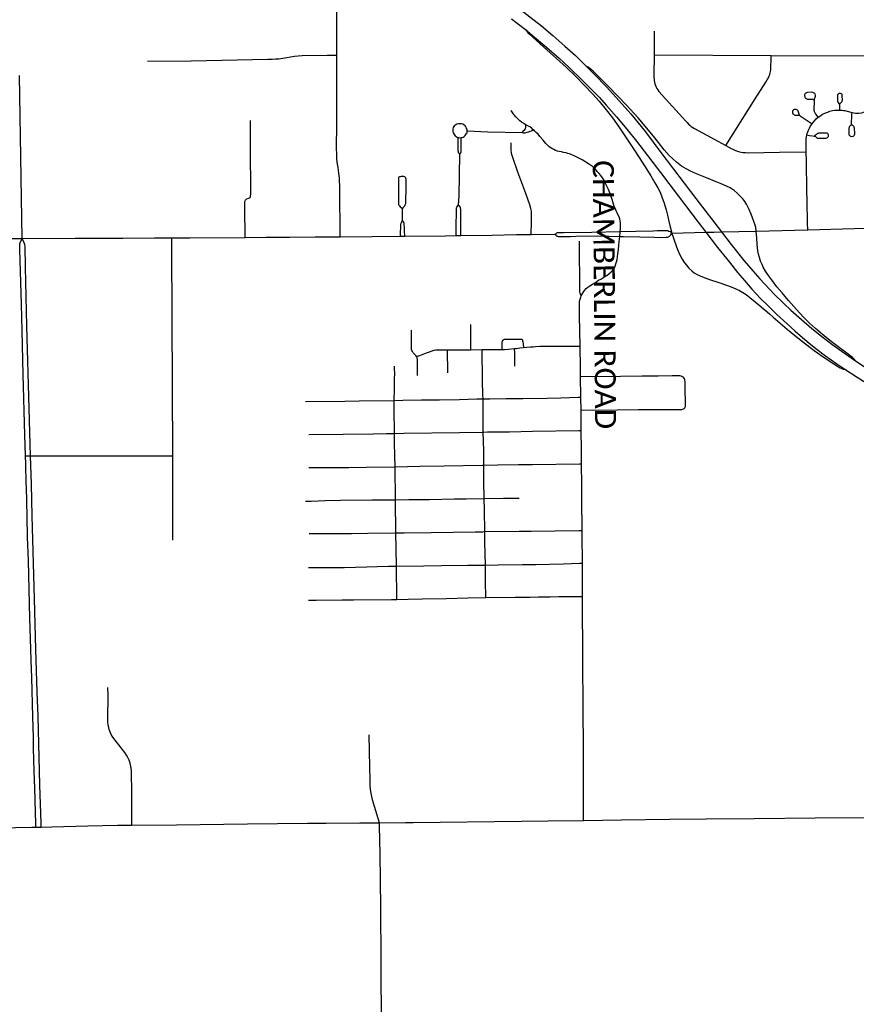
# Model space of a CAD drawing. Header units: feet. Extents: x -18 to 2245837, y -21 to 596159.
# Tile 32 of 34: x 2245816 to 2245827, y 596115 to 596128. Entities that reach past the tile are written whole.
import ezdxf

# ---------------------------------------------------------------- set-up
doc = ezdxf.new("R2010")
doc.units = ezdxf.units.FT
doc.header["$MEASUREMENT"] = 0
doc.layers.add('Centerlines', color=7, linetype='Continuous')
doc.layers.add('SH_Text', color=7, linetype='Continuous')
doc.styles.add('P_Straight_Normal', font='calibri.ttf', dxfattribs={"height": 0.14})

msp = doc.modelspace()

# ---------------------------------------------------------------- linework, layer by layer
at = {"layer": 'Centerlines'}
for p, q in [((2245824.714, 596128.234), (2245824.712, 596127.922)), ((2245824.712, 596127.922), (2245826.264, 596127.914)), ((2245816.328, 596125.487), (2245816.296, 596127.649)), ((2245823.08, 596125.539), (2245823.401, 596125.542)), ((2245824.258, 596125.514), (2245824.262, 596125.579)), ((2245826.068, 596125.582), (2245826.751, 596125.603)), ((2245821.348, 596125.517), (2245821.405, 596125.517)), ((2245822.088, 596125.525), (2245822.149, 596125.526)), ((2245823.733, 596124.06), (2245823.725, 596124.462)), ((2245822.283, 596124.012), (2245822.281, 596124.347)), ((2245821.975, 596123.705), (2245821.974, 596124.011)), ((2245822.283, 596124.012), (2245822.43, 596124.013)), ((2245822.435, 596123.61), (2245822.43, 596124.013)), ((2245823.741, 596123.382), (2245823.738, 596123.658)), ((2245823.743, 596123.211), (2245823.741, 596123.382)), ((2245823.746, 596122.941), (2245823.743, 596123.211)), ((2245816.375, 596122.604), (2245816.442, 596122.605)), ((2245818.327, 596121.487), (2245818.33, 596122.605)), ((2245823.754, 596122.215), (2245823.751, 596122.498)), ((2245816.511, 596117.681), (2245816.583, 596117.683)), ((2245816.583, 596117.683), (2245816.725, 596117.687))]:
    msp.add_line(p, q, dxfattribs=at)
at = {"layer": 'Centerlines', "color": 1}
for points in [[(2245816.284, 596133), (2245816.403, 596132.885), (2245816.534, 596132.761), (2245816.66, 596132.647), (2245816.831, 596132.497), (2245816.971, 596132.377), (2245817.102, 596132.27), (2245817.281, 596132.134), (2245817.451, 596132.008), (2245817.853, 596131.746), (2245819.169, 596130.917), (2245820.313, 596130.207), (2245821.335, 596129.567), (2245822.257, 596128.99), (2245822.426, 596128.883), (2245822.642, 596128.737), (2245822.8, 596128.626), (2245822.945, 596128.519), (2245823.065, 596128.428), (2245823.218, 596128.307), (2245823.37, 596128.179), (2245823.528, 596128.038), (2245823.669, 596127.913), (2245823.812, 596127.773)], [(2245822.82, 596128.4), (2245823.006, 596128.256)], [(2245823.006, 596128.256), (2245823.032, 596128.224), (2245823.044, 596128.211), (2245823.054, 596128.201), (2245823.246, 596128.027), (2245823.55, 596127.756), (2245823.675, 596127.633), (2245823.785, 596127.521), (2245823.899, 596127.402), (2245823.985, 596127.306), (2245824.078, 596127.195), (2245824.162, 596127.085), (2245824.246, 596126.967), (2245824.369, 596126.782), (2245824.456, 596126.649), (2245824.555, 596126.497), (2245824.668, 596126.319), (2245824.723, 596126.226), (2245824.761, 596126.159), (2245824.791, 596126.099), (2245824.82, 596126.027), (2245824.841, 596125.969), (2245824.873, 596125.866), (2245824.892, 596125.796), (2245824.905, 596125.736), (2245824.923, 596125.661), (2245824.949, 596125.559)], [(2245823.006, 596128.256), (2245823.127, 596128.157), (2245823.289, 596128.021), (2245823.452, 596127.878), (2245823.588, 596127.752), (2245823.759, 596127.588), (2245823.865, 596127.482), (2245823.983, 596127.359), (2245824.08, 596127.252), (2245824.213, 596127.101), (2245824.352, 596126.935), (2245824.478, 596126.779), (2245824.626, 596126.587), (2245824.798, 596126.361), (2245825.033, 596126.054), (2245825.296, 596125.704), (2245825.4, 596125.57), (2245825.554, 596125.369), (2245825.711, 596125.171), (2245825.82, 596125.035), (2245825.91, 596124.928), (2245826.009, 596124.817), (2245826.125, 596124.693), (2245826.219, 596124.598), (2245826.341, 596124.48), (2245826.477, 596124.354), (2245826.585, 596124.257), (2245826.745, 596124.12), (2245826.857, 596124.03), (2245826.988, 596123.93), (2245827.135, 596123.825), (2245827.241, 596123.752)], [(2245826.068, 596125.582), (2245826.061, 596125.631), (2245826.052, 596125.665), (2245826.037, 596125.711), (2245826.001, 596125.81), (2245825.969, 596125.882), (2245825.938, 596125.942), (2245825.906, 596125.989), (2245825.885, 596126.017), (2245825.846, 596126.059), (2245825.816, 596126.087), (2245825.776, 596126.121), (2245825.72, 596126.159), (2245825.675, 596126.182), (2245825.604, 596126.212), (2245825.537, 596126.238), (2245825.408, 596126.29), (2245825.274, 596126.346), (2245825.195, 596126.381), (2245825.138, 596126.41), (2245825.074, 596126.448), (2245825.009, 596126.498), (2245824.961, 596126.542), (2245824.914, 596126.589), (2245824.848, 596126.662), (2245824.77, 596126.758), (2245824.703, 596126.843), (2245824.5, 596127.087), (2245824.341, 596127.26), (2245824.24, 596127.367), (2245824.091, 596127.518), (2245823.999, 596127.613), (2245823.904, 596127.705), (2245823.858, 596127.743), (2245823.837, 596127.759), (2245823.812, 596127.773)], [(2245823.812, 596127.773), (2245823.923, 596127.661), (2245824.083, 596127.496), (2245824.25, 596127.313), (2245824.405, 596127.138), (2245824.597, 596126.902), (2245824.802, 596126.627), (2245825.266, 596126.015), (2245825.605, 596125.574), (2245825.735, 596125.405), (2245825.908, 596125.191), (2245826.021, 596125.058), (2245826.115, 596124.953), (2245826.248, 596124.809), (2245826.305, 596124.75), (2245826.434, 596124.624), (2245826.528, 596124.536), (2245826.667, 596124.412), (2245826.805, 596124.295), (2245826.953, 596124.175), (2245827.072, 596124.084), (2245827.206, 596123.987), (2245827.384, 596123.864)], [(2245824.949, 596125.559), (2245824.982, 596125.451), (2245825.023, 596125.343), (2245825.052, 596125.272), (2245825.084, 596125.211), (2245825.115, 596125.163), (2245825.141, 596125.131), (2245825.174, 596125.092), (2245825.212, 596125.059), (2245825.244, 596125.032), (2245825.283, 596125.009), (2245825.323, 596124.991), (2245825.378, 596124.969), (2245825.448, 596124.943), (2245825.571, 596124.902), (2245825.684, 596124.862), (2245825.756, 596124.835), (2245825.844, 596124.795), (2245825.888, 596124.77), (2245825.934, 596124.742), (2245826.103, 596124.608), (2245826.244, 596124.487), (2245826.294, 596124.443), (2245826.509, 596124.258), (2245826.68, 596124.12), (2245826.836, 596124.003), (2245826.955, 596123.917), (2245827.097, 596123.823), (2245827.16, 596123.783), (2245827.182, 596123.771), (2245827.202, 596123.762), (2245827.221, 596123.756), (2245827.241, 596123.752)], [(2245827.384, 596123.864), (2245827.371, 596123.882), (2245827.359, 596123.895), (2245827.344, 596123.908), (2245827.325, 596123.923), (2245827.268, 596123.966), (2245827.169, 596124.04), (2245827.043, 596124.135), (2245826.94, 596124.218), (2245826.854, 596124.292), (2245826.774, 596124.365), (2245826.694, 596124.445), (2245826.6, 596124.547), (2245826.497, 596124.663), (2245826.41, 596124.765), (2245826.342, 596124.848), (2245826.282, 596124.926), (2245826.231, 596124.997), (2245826.191, 596125.054), (2245826.161, 596125.106), (2245826.144, 596125.144), (2245826.124, 596125.185), (2245826.111, 596125.233), (2245826.099, 596125.278), (2245826.088, 596125.323), (2245826.082, 596125.365), (2245826.079, 596125.412), (2245826.075, 596125.489), (2245826.068, 596125.582)], [(2245827.384, 596123.864), (2245827.513, 596123.779), (2245827.636, 596123.703)], [(2245827.241, 596123.752), (2245827.405, 596123.646), (2245827.524, 596123.573)]]:
    msp.add_lwpolyline(points, dxfattribs=at)
at = {"layer": 'Centerlines'}
for points in [[(2245820.503, 596127.918), (2245820.504, 596128.11), (2245820.503, 596128.732)], [(2245817.994, 596127.838), (2245818.571, 596127.844), (2245819.59, 596127.863), (2245819.645, 596127.864), (2245819.689, 596127.867), (2245819.733, 596127.871), (2245819.789, 596127.88), (2245819.944, 596127.906), (2245819.993, 596127.911), (2245820.044, 596127.914), (2245820.376, 596127.918), (2245820.503, 596127.918)], [(2245820.546, 596125.511), (2245820.545, 596126.153), (2245820.54, 596126.282), (2245820.537, 596126.322), (2245820.532, 596126.353), (2245820.527, 596126.39), (2245820.52, 596126.431), (2245820.514, 596126.471), (2245820.51, 596126.505), (2245820.505, 596126.544), (2245820.502, 596126.581), (2245820.5, 596126.706), (2245820.502, 596126.977), (2245820.503, 596127.918)], [(2245824.712, 596127.922), (2245824.71, 596127.651), (2245824.711, 596127.623), (2245824.712, 596127.601), (2245824.715, 596127.58), (2245824.719, 596127.559), (2245824.724, 596127.537), (2245824.731, 596127.517), (2245824.74, 596127.495), (2245824.749, 596127.476), (2245824.76, 596127.46), (2245824.776, 596127.437), (2245825.135, 596127.044), (2245825.151, 596127.024), (2245825.169, 596127.004), (2245825.186, 596126.988), (2245825.202, 596126.974), (2245825.225, 596126.957), (2245825.249, 596126.944), (2245825.662, 596126.72)], [(2245825.662, 596126.72), (2245826.055, 596127.337), (2245826.196, 596127.558), (2245826.214, 596127.589), (2245826.229, 596127.617), (2245826.24, 596127.642), (2245826.248, 596127.661), (2245826.254, 596127.682), (2245826.257, 596127.701), (2245826.259, 596127.724), (2245826.261, 596127.747), (2245826.264, 596127.878), (2245826.264, 596127.914)], [(2245826.264, 596127.914), (2245827.566, 596127.907), (2245827.591, 596127.907), (2245827.615, 596127.905), (2245827.641, 596127.903), (2245827.663, 596127.898), (2245827.685, 596127.89), (2245827.706, 596127.882), (2245827.728, 596127.872), (2245827.748, 596127.861), (2245827.764, 596127.851), (2245827.786, 596127.837), (2245827.817, 596127.812)], [(2245826.889, 596127.095), (2245826.862, 596127.133), (2245826.854, 596127.144), (2245826.849, 596127.151), (2245826.845, 596127.158), (2245826.842, 596127.166), (2245826.839, 596127.174), (2245826.838, 596127.181), (2245826.839, 596127.318), (2245826.839, 596127.331), (2245826.84, 596127.341), (2245826.843, 596127.349), (2245826.847, 596127.356), (2245826.85, 596127.363), (2245826.853, 596127.372), (2245826.854, 596127.382), (2245826.85, 596127.4), (2245826.843, 596127.408), (2245826.836, 596127.414), (2245826.827, 596127.419), (2245826.816, 596127.423), (2245826.801, 596127.425), (2245826.746, 596127.424), (2245826.736, 596127.42), (2245826.726, 596127.414), (2245826.718, 596127.408), (2245826.713, 596127.401), (2245826.709, 596127.39), (2245826.708, 596127.38), (2245826.71, 596127.37), (2245826.712, 596127.361), (2245826.717, 596127.354), (2245826.723, 596127.347), (2245826.731, 596127.341), (2245826.739, 596127.337), (2245826.747, 596127.336), (2245826.813, 596127.334), (2245826.822, 596127.332), (2245826.838, 596127.325)], [(2245827.175, 596127.189), (2245827.176, 596127.262), (2245827.178, 596127.268), (2245827.182, 596127.275), (2245827.187, 596127.282), (2245827.195, 596127.29), (2245827.201, 596127.297), (2245827.206, 596127.305), (2245827.209, 596127.313), (2245827.21, 596127.321), (2245827.209, 596127.38), (2245827.207, 596127.394), (2245827.204, 596127.401), (2245827.199, 596127.404), (2245827.194, 596127.407), (2245827.187, 596127.409), (2245827.18, 596127.411), (2245827.164, 596127.409), (2245827.159, 596127.406), (2245827.154, 596127.401), (2245827.15, 596127.397), (2245827.147, 596127.391), (2245827.146, 596127.383), (2245827.145, 596127.314), (2245827.146, 596127.307), (2245827.148, 596127.3), (2245827.151, 596127.294), (2245827.154, 596127.29), (2245827.174, 596127.264)], [(2245823.013, 596126.994), (2245822.991, 596127.006), (2245822.978, 596127.014), (2245822.954, 596127.031), (2245822.932, 596127.049), (2245822.909, 596127.069), (2245822.877, 596127.101), (2245822.852, 596127.133), (2245822.816, 596127.182)], [(2245826.64, 596127.124), (2245826.626, 596127.164), (2245826.623, 596127.174), (2245826.62, 596127.182), (2245826.614, 596127.188), (2245826.606, 596127.194), (2245826.596, 596127.198), (2245826.583, 596127.199), (2245826.571, 596127.197), (2245826.561, 596127.192), (2245826.554, 596127.184), (2245826.55, 596127.172), (2245826.549, 596127.161), (2245826.55, 596127.152), (2245826.554, 596127.142), (2245826.561, 596127.134), (2245826.569, 596127.128), (2245826.58, 596127.123), (2245826.594, 596127.121), (2245826.616, 596127.122), (2245826.627, 596127.124), (2245826.64, 596127.121), (2245826.649, 596127.115), (2245826.81, 596127.008)], [(2245826.889, 596127.095), (2245826.909, 596127.109), (2245826.93, 596127.122), (2245826.957, 596127.138), (2245826.989, 596127.154), (2245827.016, 596127.164), (2245827.045, 596127.174), (2245827.077, 596127.182), (2245827.104, 596127.187), (2245827.137, 596127.19), (2245827.175, 596127.189)], [(2245827.175, 596127.189), (2245827.208, 596127.188), (2245827.226, 596127.186), (2245827.242, 596127.184), (2245827.256, 596127.18), (2245827.338, 596127.157)], [(2245827.332, 596127), (2245827.308, 596126.977), (2245827.302, 596126.969), (2245827.298, 596126.959), (2245827.297, 596126.95), (2245827.295, 596126.938), (2245827.295, 596126.924), (2245827.296, 596126.876), (2245827.297, 596126.867), (2245827.301, 596126.859), (2245827.306, 596126.853), (2245827.312, 596126.846), (2245827.32, 596126.842), (2245827.33, 596126.839), (2245827.355, 596126.842), (2245827.362, 596126.847), (2245827.367, 596126.853), (2245827.371, 596126.863), (2245827.374, 596126.874), (2245827.375, 596126.886), (2245827.373, 596126.939), (2245827.371, 596126.951), (2245827.367, 596126.961), (2245827.361, 596126.97), (2245827.353, 596126.979), (2245827.346, 596126.987), (2245827.342, 596126.992), (2245827.338, 596126.995), (2245827.335, 596126.999), (2245827.333, 596127.004), (2245827.332, 596127.01), (2245827.334, 596127.119), (2245827.335, 596127.136), (2245827.338, 596127.157)], [(2245827.338, 596127.157), (2245827.36, 596127.153), (2245827.382, 596127.15), (2245827.402, 596127.149), (2245827.428, 596127.15), (2245827.466, 596127.155), (2245827.489, 596127.161), (2245827.513, 596127.17), (2245827.537, 596127.179), (2245827.566, 596127.194)], [(2245819.29, 596125.501), (2245819.289, 596125.547), (2245819.284, 596125.844), (2245819.285, 596125.977), (2245819.287, 596125.985), (2245819.291, 596125.994), (2245819.296, 596126.001), (2245819.302, 596126.007), (2245819.31, 596126.012), (2245819.33, 596126.021), (2245819.348, 596126.028), (2245819.353, 596126.032), (2245819.355, 596126.034), (2245819.358, 596126.039), (2245819.36, 596126.047), (2245819.363, 596126.077), (2245819.358, 596126.705), (2245819.357, 596127.05)], [(2245822.234, 596126.913), (2245822.232, 596126.93), (2245822.226, 596126.947), (2245822.219, 596126.963), (2245822.207, 596126.979), (2245822.189, 596126.994), (2245822.176, 596127.001), (2245822.159, 596127.007), (2245822.137, 596127.009), (2245822.117, 596127.007), (2245822.097, 596127.003), (2245822.082, 596126.996), (2245822.065, 596126.984), (2245822.054, 596126.971), (2245822.047, 596126.957), (2245822.043, 596126.942), (2245822.041, 596126.923), (2245822.043, 596126.904), (2245822.047, 596126.888), (2245822.054, 596126.873), (2245822.064, 596126.86), (2245822.075, 596126.848), (2245822.087, 596126.838), (2245822.098, 596126.83), (2245822.113, 596126.824)], [(2245822.961, 596126.893), (2245822.986, 596126.918), (2245822.993, 596126.925), (2245823, 596126.935), (2245823.005, 596126.942), (2245823.008, 596126.951), (2245823.011, 596126.959), (2245823.012, 596126.968), (2245823.012, 596126.978), (2245823.013, 596126.994)], [(2245823.115, 596126.926), (2245823.106, 596126.933), (2245823.085, 596126.952), (2245823.064, 596126.967), (2245823.045, 596126.977), (2245823.028, 596126.986), (2245823.013, 596126.994)], [(2245826.74, 596126.86), (2245826.745, 596126.881), (2245826.752, 596126.9), (2245826.761, 596126.924), (2245826.772, 596126.948), (2245826.784, 596126.97), (2245826.796, 596126.989), (2245826.81, 596127.008)], [(2245826.81, 596127.008), (2245826.824, 596127.027), (2245826.841, 596127.048), (2245826.864, 596127.073), (2245826.889, 596127.095)], [(2245822.155, 596126.824), (2245822.167, 596126.827), (2245822.178, 596126.831), (2245822.191, 596126.841), (2245822.205, 596126.852), (2245822.217, 596126.866), (2245822.224, 596126.877), (2245822.231, 596126.89), (2245822.233, 596126.9), (2245822.234, 596126.913)], [(2245822.234, 596126.913), (2245822.507, 596126.903), (2245822.961, 596126.893)], [(2245822.961, 596126.893), (2245822.976, 596126.889), (2245822.989, 596126.888), (2245823.004, 596126.889), (2245823.028, 596126.895), (2245823.05, 596126.902), (2245823.069, 596126.909), (2245823.086, 596126.915), (2245823.115, 596126.926)], [(2245824.262, 596125.579), (2245824.265, 596125.619), (2245824.266, 596125.659), (2245824.266, 596125.696), (2245824.263, 596125.721), (2245824.257, 596125.747), (2245824.247, 596125.775), (2245824.233, 596125.806), (2245824.222, 596125.828), (2245824.209, 596125.853), (2245824.199, 596125.878), (2245824.187, 596125.904), (2245824.174, 596125.944), (2245824.155, 596126.004), (2245824.132, 596126.071), (2245824.106, 596126.136), (2245824.09, 596126.174), (2245824.065, 596126.227), (2245824.045, 596126.263), (2245824.026, 596126.293), (2245824.006, 596126.32), (2245823.985, 596126.347), (2245823.958, 596126.377), (2245823.933, 596126.406), (2245823.897, 596126.44), (2245823.843, 596126.476), (2245823.757, 596126.529), (2245823.653, 596126.581), (2245823.589, 596126.608), (2245823.568, 596126.616), (2245823.544, 596126.622), (2245823.512, 596126.629), (2245823.482, 596126.635), (2245823.455, 596126.64), (2245823.43, 596126.646), (2245823.405, 596126.654), (2245823.381, 596126.665), (2245823.356, 596126.68), (2245823.336, 596126.693), (2245823.318, 596126.707), (2245823.3, 596126.723), (2245823.278, 596126.748), (2245823.241, 596126.789), (2245823.198, 596126.84), (2245823.173, 596126.868), (2245823.149, 596126.893), (2245823.129, 596126.912), (2245823.115, 596126.926)], [(2245826.731, 596126.638), (2245826.729, 596126.72), (2245826.729, 596126.753), (2245826.73, 596126.784), (2245826.731, 596126.81), (2245826.734, 596126.831), (2245826.74, 596126.86)], [(2245826.74, 596126.86), (2245826.776, 596126.854), (2245826.813, 596126.848), (2245826.838, 596126.845), (2245826.85, 596126.842), (2245826.857, 596126.837), (2245826.862, 596126.831), (2245826.869, 596126.823), (2245826.875, 596126.819), (2245826.883, 596126.817), (2245826.892, 596126.817), (2245826.98, 596126.817), (2245826.995, 596126.819), (2245827.006, 596126.823), (2245827.014, 596126.828), (2245827.02, 596126.834), (2245827.024, 596126.843), (2245827.025, 596126.853), (2245827.024, 596126.863), (2245827.021, 596126.872), (2245827.015, 596126.879), (2245827.007, 596126.883), (2245826.995, 596126.885), (2245826.896, 596126.884), (2245826.888, 596126.881), (2245826.88, 596126.878), (2245826.873, 596126.872), (2245826.865, 596126.865), (2245826.84, 596126.847)], [(2245822.135, 596126.607), (2245822.12, 596126.624), (2245822.116, 596126.636), (2245822.114, 596126.65), (2245822.113, 596126.824)], [(2245822.113, 596126.824), (2245822.129, 596126.821), (2245822.155, 596126.824)], [(2245822.135, 596126.607), (2245822.148, 596126.622), (2245822.154, 596126.637), (2245822.155, 596126.824)], [(2245823.08, 596125.539), (2245823.082, 596125.586), (2245823.084, 596125.663), (2245823.087, 596125.797), (2245823.085, 596125.85), (2245823.083, 596125.868), (2245823.079, 596125.886), (2245823.066, 596125.931), (2245823.012, 596126.082), (2245822.906, 596126.368), (2245822.838, 596126.562), (2245822.823, 596126.616), (2245822.82, 596126.632), (2245822.817, 596126.651), (2245822.818, 596126.755)], [(2245825.662, 596126.72), (2245825.735, 596126.68), (2245825.766, 596126.666), (2245825.793, 596126.654), (2245825.819, 596126.645), (2245825.844, 596126.637), (2245825.866, 596126.631), (2245825.894, 596126.627), (2245825.924, 596126.625), (2245825.961, 596126.624), (2245826.378, 596126.632), (2245826.731, 596126.638)], [(2245822.119, 596125.931), (2245822.126, 596126.05), (2245822.135, 596126.607)], [(2245826.751, 596125.603), (2245826.749, 596125.692), (2245826.742, 596125.989), (2245826.74, 596126.119), (2245826.734, 596126.508), (2245826.731, 596126.638)], [(2245821.375, 596125.729), (2245821.373, 596125.767), (2245821.373, 596125.821), (2245821.373, 596125.842), (2245821.375, 596125.861), (2245821.377, 596125.875), (2245821.378, 596125.885), (2245821.382, 596125.893), (2245821.386, 596125.898), (2245821.406, 596125.922), (2245821.412, 596125.932), (2245821.416, 596125.94), (2245821.418, 596125.953), (2245821.421, 596126.001), (2245821.422, 596126.135), (2245821.423, 596126.261), (2245821.422, 596126.274), (2245821.42, 596126.288), (2245821.416, 596126.296), (2245821.41, 596126.301), (2245821.402, 596126.306), (2245821.394, 596126.307), (2245821.384, 596126.308), (2245821.371, 596126.309), (2245821.358, 596126.308), (2245821.342, 596126.306), (2245821.335, 596126.304), (2245821.328, 596126.301), (2245821.324, 596126.296), (2245821.322, 596126.285), (2245821.32, 596126.262), (2245821.321, 596126.061), (2245821.321, 596125.952), (2245821.323, 596125.938), (2245821.328, 596125.928), (2245821.334, 596125.919), (2245821.346, 596125.907), (2245821.359, 596125.897), (2245821.376, 596125.885)], [(2245822.088, 596125.525), (2245822.088, 596125.619), (2245822.09, 596125.877), (2245822.092, 596125.892), (2245822.097, 596125.904), (2245822.106, 596125.916), (2245822.119, 596125.931)], [(2245822.149, 596125.526), (2245822.148, 596125.865), (2245822.147, 596125.876), (2245822.146, 596125.885), (2245822.143, 596125.895), (2245822.138, 596125.905), (2245822.119, 596125.931)], [(2245821.348, 596125.517), (2245821.349, 596125.583), (2245821.351, 596125.62), (2245821.352, 596125.641), (2245821.355, 596125.667), (2245821.358, 596125.688), (2245821.361, 596125.701), (2245821.365, 596125.714), (2245821.375, 596125.729)], [(2245821.405, 596125.517), (2245821.402, 596125.587), (2245821.4, 596125.626), (2245821.399, 596125.673), (2245821.398, 596125.684), (2245821.396, 596125.693), (2245821.393, 596125.7), (2245821.386, 596125.712), (2245821.375, 596125.729)], [(2245822.149, 596125.526), (2245822.565, 596125.532), (2245822.885, 596125.538), (2245823.08, 596125.539)], [(2245823.401, 596125.542), (2245823.407, 596125.55), (2245823.416, 596125.558), (2245823.424, 596125.562), (2245823.432, 596125.565), (2245823.44, 596125.566), (2245823.511, 596125.567), (2245823.885, 596125.57), (2245824.262, 596125.579)], [(2245823.401, 596125.542), (2245823.407, 596125.532), (2245823.414, 596125.524), (2245823.421, 596125.52), (2245823.429, 596125.517), (2245823.439, 596125.515), (2245823.454, 596125.514), (2245823.602, 596125.515), (2245823.676, 596125.517), (2245823.964, 596125.52), (2245824.258, 596125.514)], [(2245824.258, 596125.514), (2245824.307, 596125.513), (2245824.523, 596125.507), (2245824.717, 596125.503), (2245824.803, 596125.502), (2245824.871, 596125.503), (2245824.893, 596125.506), (2245824.911, 596125.515), (2245824.923, 596125.523), (2245824.933, 596125.535), (2245824.949, 596125.559)], [(2245824.262, 596125.579), (2245824.471, 596125.584), (2245824.699, 596125.59), (2245824.758, 596125.591), (2245824.837, 596125.593), (2245824.894, 596125.591), (2245824.909, 596125.586), (2245824.927, 596125.578), (2245824.949, 596125.559)], [(2245824.949, 596125.559), (2245825.4, 596125.57), (2245825.507, 596125.572), (2245825.605, 596125.574), (2245826.068, 596125.582)], [(2245826.751, 596125.603), (2245827.367, 596125.62), (2245827.582, 596125.625)], [(2245814.598, 596125.487), (2245815.558, 596125.486), (2245816.328, 596125.487)], [(2245816.375, 596122.604), (2245816.367, 596122.879), (2245816.344, 596123.684), (2245816.329, 596124.263), (2245816.321, 596124.616), (2245816.299, 596125.342), (2245816.298, 596125.393), (2245816.298, 596125.405), (2245816.3, 596125.416), (2245816.305, 596125.431), (2245816.328, 596125.487)], [(2245816.328, 596125.487), (2245817.031, 596125.49), (2245817.355, 596125.491), (2245817.665, 596125.492), (2245818.087, 596125.495), (2245818.315, 596125.496)], [(2245816.442, 596122.605), (2245816.424, 596123.232), (2245816.392, 596124.33), (2245816.373, 596125.106), (2245816.368, 596125.385), (2245816.366, 596125.403), (2245816.362, 596125.418), (2245816.357, 596125.431), (2245816.328, 596125.487)], [(2245818.315, 596125.496), (2245818.556, 596125.497), (2245819.29, 596125.501)], [(2245818.33, 596122.605), (2245818.315, 596125.369), (2245818.315, 596125.496)], [(2245819.29, 596125.501), (2245819.566, 596125.503), (2245819.875, 596125.506), (2245820.215, 596125.509), (2245820.546, 596125.511)], [(2245820.546, 596125.511), (2245820.973, 596125.513), (2245821.348, 596125.517)], [(2245821.405, 596125.517), (2245821.947, 596125.523), (2245822.088, 596125.525)], [(2245823.746, 596124.726), (2245823.735, 596124.747), (2245823.73, 596124.761), (2245823.726, 596124.78), (2245823.721, 596125.45)], [(2245823.788, 596124.797), (2245823.812, 596124.822), (2245823.833, 596124.841), (2245823.859, 596124.859), (2245823.895, 596124.881), (2245823.933, 596124.904), (2245823.977, 596124.932), (2245824.007, 596124.949), (2245824.045, 596124.972), (2245824.084, 596124.998), (2245824.114, 596125.02), (2245824.142, 596125.043), (2245824.165, 596125.065), (2245824.183, 596125.091), (2245824.196, 596125.119), (2245824.206, 596125.151), (2245824.215, 596125.178), (2245824.221, 596125.207), (2245824.227, 596125.245), (2245824.233, 596125.282), (2245824.239, 596125.34), (2245824.246, 596125.4), (2245824.25, 596125.444), (2245824.258, 596125.514)], [(2245823.746, 596124.726), (2245823.758, 596124.75), (2245823.77, 596124.77), (2245823.788, 596124.797)], [(2245823.725, 596124.462), (2245823.723, 596124.613), (2245823.725, 596124.651), (2245823.73, 596124.683), (2245823.739, 596124.71), (2245823.746, 596124.726)], [(2245821.562, 596123.922), (2245821.553, 596123.934), (2245821.54, 596123.947), (2245821.525, 596123.96), (2245821.515, 596123.972), (2245821.507, 596123.987), (2245821.499, 596124.001), (2245821.495, 596124.015), (2245821.495, 596124.271)], [(2245822.696, 596124.016), (2245822.695, 596124.039), (2245822.698, 596124.114), (2245822.702, 596124.127), (2245822.709, 596124.137), (2245822.718, 596124.147), (2245822.73, 596124.152), (2245822.749, 596124.153), (2245822.954, 596124.152), (2245822.962, 596124.147), (2245822.966, 596124.14), (2245822.969, 596124.131), (2245822.972, 596124.118), (2245822.976, 596124.091), (2245822.982, 596124.04)], [(2245821.562, 596123.922), (2245821.604, 596123.936), (2245821.694, 596123.971), (2245821.733, 596123.986), (2245821.767, 596123.998), (2245821.793, 596124.006), (2245821.815, 596124.009), (2245821.841, 596124.01), (2245821.876, 596124.01), (2245821.974, 596124.011)], [(2245821.974, 596124.011), (2245822.238, 596124.012), (2245822.283, 596124.012)], [(2245822.43, 596124.013), (2245822.629, 596124.014), (2245822.696, 596124.016)], [(2245822.696, 596124.016), (2245822.728, 596124.017), (2245822.782, 596124.021), (2245822.858, 596124.026)], [(2245822.858, 596124.026), (2245822.886, 596124.03), (2245822.932, 596124.035), (2245822.982, 596124.04)], [(2245822.865, 596123.792), (2245822.864, 596123.99), (2245822.862, 596124.004), (2245822.858, 596124.026)], [(2245822.982, 596124.04), (2245823.021, 596124.044), (2245823.071, 596124.048), (2245823.108, 596124.052), (2245823.139, 596124.055), (2245823.196, 596124.057), (2245823.646, 596124.06), (2245823.733, 596124.06)], [(2245823.738, 596123.658), (2245823.736, 596123.817), (2245823.733, 596124.017), (2245823.733, 596124.06)], [(2245821.575, 596123.672), (2245821.574, 596123.839), (2245821.572, 596123.884), (2245821.569, 596123.903), (2245821.562, 596123.922)], [(2245821.265, 596123.338), (2245821.267, 596123.491), (2245821.27, 596123.589), (2245821.271, 596123.644), (2245821.272, 596123.679), (2245821.271, 596123.778), (2245821.268, 596123.796)], [(2245822.443, 596123.36), (2245822.441, 596123.414), (2245822.438, 596123.602)], [(2245823.738, 596123.658), (2245824.265, 596123.662), (2245824.553, 596123.666), (2245824.768, 596123.667), (2245824.953, 596123.67), (2245825.053, 596123.669), (2245825.072, 596123.664), (2245825.087, 596123.657), (2245825.101, 596123.646)], [(2245825.081, 596123.22), (2245825.092, 596123.222), (2245825.104, 596123.228), (2245825.113, 596123.234), (2245825.12, 596123.243), (2245825.125, 596123.252), (2245825.127, 596123.261), (2245825.128, 596123.27), (2245825.126, 596123.527), (2245825.123, 596123.589), (2245825.122, 596123.606), (2245825.12, 596123.619), (2245825.116, 596123.628), (2245825.109, 596123.638), (2245825.101, 596123.646)], [(2245820.09, 596123.325), (2245820.611, 596123.329), (2245820.798, 596123.332), (2245821.265, 596123.338)], [(2245821.265, 596123.338), (2245821.381, 596123.342), (2245821.625, 596123.346), (2245821.865, 596123.348), (2245822.132, 596123.354), (2245822.36, 596123.359), (2245822.443, 596123.36)], [(2245821.269, 596122.903), (2245821.266, 596123.227), (2245821.265, 596123.326), (2245821.265, 596123.338)], [(2245822.443, 596123.36), (2245822.533, 596123.362), (2245822.748, 596123.363), (2245822.973, 596123.366), (2245823.294, 596123.371), (2245823.475, 596123.374), (2245823.705, 596123.381), (2245823.741, 596123.382)], [(2245822.447, 596122.92), (2245822.446, 596122.976), (2245822.444, 596123.157), (2245822.443, 596123.36)], [(2245823.743, 596123.211), (2245824.222, 596123.217), (2245824.505, 596123.218), (2245824.619, 596123.219), (2245824.903, 596123.219), (2245825.081, 596123.22)], [(2245822.447, 596122.92), (2245822.501, 596122.921), (2245822.796, 596122.924), (2245823.098, 596122.93), (2245823.714, 596122.94), (2245823.746, 596122.941)], [(2245823.751, 596122.498), (2245823.749, 596122.681), (2245823.746, 596122.941)], [(2245820.131, 596122.888), (2245820.588, 596122.893), (2245820.987, 596122.898), (2245821.162, 596122.901), (2245821.269, 596122.903)], [(2245821.269, 596122.903), (2245821.394, 596122.906), (2245822.129, 596122.915), (2245822.447, 596122.92)], [(2245821.276, 596122.46), (2245821.273, 596122.603), (2245821.271, 596122.777), (2245821.269, 596122.903)], [(2245822.454, 596122.48), (2245822.453, 596122.548), (2245822.452, 596122.677), (2245822.447, 596122.92)], [(2245816.397, 596121.807), (2245816.386, 596122.189), (2245816.385, 596122.238), (2245816.378, 596122.495), (2245816.375, 596122.604)], [(2245816.442, 596122.605), (2245816.515, 596122.606), (2245816.667, 596122.607), (2245816.913, 596122.607), (2245817.248, 596122.606), (2245818.27, 596122.605), (2245818.33, 596122.605)], [(2245816.511, 596120.043), (2245816.494, 596120.709), (2245816.462, 596121.809), (2245816.452, 596122.228), (2245816.442, 596122.605)], [(2245820.131, 596122.45), (2245820.662, 596122.452), (2245820.892, 596122.453), (2245821.276, 596122.46)], [(2245821.276, 596122.46), (2245821.442, 596122.464), (2245821.607, 596122.466), (2245821.928, 596122.472), (2245822.436, 596122.48), (2245822.454, 596122.48)], [(2245821.281, 596122.022), (2245821.28, 596122.098), (2245821.277, 596122.378), (2245821.276, 596122.46)], [(2245822.454, 596122.48), (2245822.64, 596122.484), (2245822.914, 596122.488), (2245823.098, 596122.491), (2245823.722, 596122.498), (2245823.751, 596122.498)], [(2245822.46, 596122.038), (2245822.456, 596122.264), (2245822.454, 596122.435), (2245822.454, 596122.48)], [(2245823.758, 596121.616), (2245823.756, 596122.026), (2245823.754, 596122.215)], [(2245820.089, 596122.002), (2245820.164, 596122.004), (2245820.35, 596122.011), (2245820.551, 596122.016), (2245820.973, 596122.02), (2245821.137, 596122.022), (2245821.281, 596122.022)], [(2245821.281, 596122.022), (2245821.458, 596122.024), (2245821.732, 596122.027), (2245822.065, 596122.033), (2245822.221, 596122.035), (2245822.46, 596122.038)], [(2245821.288, 596121.583), (2245821.287, 596121.665), (2245821.283, 596121.931), (2245821.281, 596122.022)], [(2245822.46, 596122.038), (2245822.715, 596122.042), (2245822.922, 596122.045)], [(2245822.467, 596121.6), (2245822.462, 596121.883), (2245822.46, 596122.038)], [(2245816.446, 596120.042), (2245816.433, 596120.452), (2245816.424, 596120.833), (2245816.413, 596121.219), (2245816.402, 596121.528), (2245816.397, 596121.807)], [(2245820.135, 596121.573), (2245820.424, 596121.576), (2245820.7, 596121.577), (2245820.914, 596121.581), (2245821.288, 596121.583)], [(2245821.288, 596121.583), (2245821.396, 596121.583), (2245821.756, 596121.587), (2245822.341, 596121.597), (2245822.441, 596121.599), (2245822.467, 596121.6)], [(2245821.295, 596121.142), (2245821.292, 596121.377), (2245821.288, 596121.583)], [(2245822.467, 596121.6), (2245822.922, 596121.605), (2245823.083, 596121.608), (2245823.719, 596121.615), (2245823.758, 596121.616)], [(2245822.474, 596121.157), (2245822.468, 596121.465), (2245822.467, 596121.6)], [(2245823.761, 596121.181), (2245823.758, 596121.552), (2245823.758, 596121.616)], [(2245820.13, 596121.123), (2245820.438, 596121.122), (2245820.6, 596121.126), (2245820.903, 596121.134), (2245821.041, 596121.138), (2245821.189, 596121.14), (2245821.274, 596121.142), (2245821.295, 596121.142)], [(2245821.295, 596121.142), (2245821.66, 596121.147), (2245821.894, 596121.151), (2245822.24, 596121.157), (2245822.474, 596121.157)], [(2245821.302, 596120.701), (2245821.301, 596120.737), (2245821.296, 596121.117), (2245821.295, 596121.142)], [(2245822.474, 596121.157), (2245822.642, 596121.158), (2245822.968, 596121.163), (2245823.145, 596121.166), (2245823.511, 596121.174), (2245823.725, 596121.18), (2245823.761, 596121.181)], [(2245822.479, 596120.726), (2245822.479, 596120.754), (2245822.475, 596120.914), (2245822.475, 596121.068), (2245822.474, 596121.157)], [(2245823.763, 596120.739), (2245823.762, 596121.107), (2245823.761, 596121.181)], [(2245821.302, 596120.701), (2245821.45, 596120.705), (2245821.636, 596120.708), (2245821.955, 596120.714), (2245822.24, 596120.721), (2245822.479, 596120.726)], [(2245822.479, 596120.726), (2245822.871, 596120.729), (2245823.064, 596120.732), (2245823.177, 596120.734), (2245823.333, 596120.737), (2245823.449, 596120.738), (2245823.737, 596120.739), (2245823.763, 596120.739)], [(2245823.778, 596117.77), (2245823.777, 596118.186), (2245823.774, 596118.696), (2245823.771, 596119.284), (2245823.768, 596119.859), (2245823.768, 596120.154), (2245823.764, 596120.452), (2245823.763, 596120.739)], [(2245820.129, 596120.692), (2245820.228, 596120.693), (2245820.573, 596120.694), (2245820.724, 596120.696), (2245821.23, 596120.7), (2245821.302, 596120.701)], [(2245816.511, 596117.681), (2245816.51, 596117.727), (2245816.497, 596118.198), (2245816.491, 596118.425), (2245816.482, 596118.729), (2245816.478, 596118.868), (2245816.471, 596119.146), (2245816.457, 596119.666), (2245816.448, 596119.893), (2245816.446, 596120.042)], [(2245816.583, 596117.683), (2245816.581, 596117.732), (2245816.564, 596118.241), (2245816.54, 596119.147), (2245816.53, 596119.472), (2245816.511, 596120.043)], [(2245817.784, 596117.708), (2245817.783, 596118.202), (2245817.782, 596118.345), (2245817.78, 596118.39), (2245817.778, 596118.437), (2245817.772, 596118.485), (2245817.763, 596118.529), (2245817.75, 596118.568), (2245817.733, 596118.604), (2245817.715, 596118.634), (2245817.692, 596118.669), (2245817.643, 596118.735), (2245817.562, 596118.835), (2245817.534, 596118.875), (2245817.512, 596118.911), (2245817.5, 596118.933), (2245817.491, 596118.954), (2245817.484, 596118.977), (2245817.478, 596118.997), (2245817.474, 596119.02), (2245817.471, 596119.042), (2245817.468, 596119.069), (2245817.467, 596119.108), (2245817.469, 596119.431), (2245817.468, 596119.531)], [(2245821.07, 596117.74), (2245821.003, 596117.953), (2245820.979, 596118.043), (2245820.964, 596118.11), (2245820.955, 596118.153), (2245820.95, 596118.186), (2245820.947, 596118.223), (2245820.946, 596118.253), (2245820.944, 596118.308), (2245820.941, 596118.477), (2245820.934, 596118.907)], [(2245816.725, 596117.687), (2245817.203, 596117.699), (2245817.594, 596117.707), (2245817.784, 596117.708)], [(2245817.784, 596117.708), (2245818.379, 596117.714), (2245819.317, 596117.726), (2245820.116, 596117.732), (2245820.364, 596117.735), (2245820.808, 596117.739), (2245821.07, 596117.74)], [(2245821.07, 596117.74), (2245821.413, 596117.742), (2245821.517, 596117.743), (2245822.954, 596117.759), (2245823.301, 596117.766), (2245823.778, 596117.77)], [(2245821.107, 596114.21), (2245821.106, 596114.25), (2245821.103, 596114.518), (2245821.101, 596114.807), (2245821.094, 596115.672), (2245821.093, 596115.916), (2245821.086, 596116.606), (2245821.083, 596116.983), (2245821.078, 596117.322), (2245821.071, 596117.697), (2245821.07, 596117.74)], [(2245823.778, 596117.77), (2245824.281, 596117.779), (2245824.923, 596117.787), (2245825.402, 596117.79), (2245826.038, 596117.798), (2245826.851, 596117.804), (2245827.541, 596117.807), (2245827.969, 596117.808), (2245828.958, 596117.811), (2245829.386, 596117.811), (2245829.9, 596117.815), (2245830.196, 596117.812)], [(2245815.631, 596117.664), (2245816.02, 596117.672), (2245816.46, 596117.68), (2245816.511, 596117.681)]]:
    msp.add_lwpolyline(points, dxfattribs=at)

# ---------------------------------------------------------------- texts
at = {"layer": 'SH_Text', "color": 1, "style": 'P_Straight_Normal', "width": 1.01}
msp.add_text('CHAMBERLIN ROAD', height=0.2793, rotation=270.5082, dxfattribs=at).set_placement((2245823.899, 596126.523, 4825860.809))

doc.saveas('drawing.dxf')
